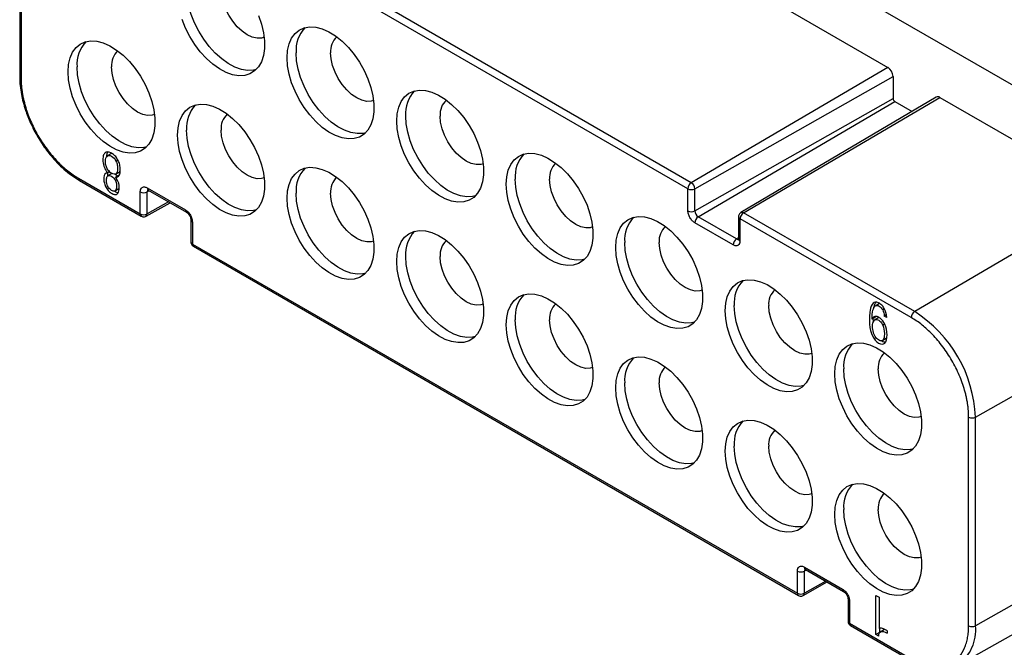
# Model space of a CAD drawing. Header units: millimetres. Extents: x 6 to 273, y 6 to 210.
# Tile 5 of 8: x 203 to 243, y 147 to 172. Entities that reach past the tile are written whole.
import ezdxf

# ---------------------------------------------------------------- set-up
doc = ezdxf.new("R2010")
doc.units = ezdxf.units.MM

msp = doc.modelspace()

# ---------------------------------------------------------------- linework, layer by layer
for p, q in [((209.311, 189.33), (251.384, 165.042)), ((222.499, 179.512), (238.197, 170.45)), ((202.888, 178.553), (202.888, 170.061)), ((202.946, 178.471), (202.946, 169.979)), ((230.205, 165.756), (214.507, 174.818)), ((230.065, 165.512), (214.367, 174.574)), ((238.197, 170.45), (230.205, 165.756)), ((230.348, 165.509), (238.409, 170.082)), ((238.409, 170.082), (238.409, 169.184)), ((230.348, 164.611), (238.409, 169.184)), ((230.488, 164.368), (238.48, 169.062)), ((240.167, 169.24), (232.225, 164.541)), ((232.327, 164.532), (240.318, 169.226)), ((238.48, 169.062), (239.182, 168.657)), ((240.318, 169.226), (247.283, 165.205)), ((206.624, 166.946), (206.447, 166.844)), ((206.804, 166.633), (206.879, 166.677)), ((206.535, 166.21), (206.459, 166.167)), ((206.778, 166.103), (206.954, 166.205)), ((205.281, 165.935), (207.791, 164.486)), ((205.322, 165.844), (207.833, 164.395)), ((206.642, 166.13), (206.465, 166.028)), ((206.779, 165.851), (206.845, 165.889)), ((206.931, 166.058), (206.79, 165.976)), ((206.747, 165.416), (206.923, 165.518)), ((208.074, 165.548), (209.63, 164.65)), ((208.158, 165.432), (208.074, 165.385)), ((208.105, 165.466), (208.115, 165.456)), ((208.115, 165.456), (209.671, 164.558)), ((230.066, 165.51), (230.065, 165.512)), ((230.066, 164.612), (230.066, 165.51)), ((230.348, 164.611), (230.348, 165.509)), ((207.792, 164.487), (207.792, 165.385)), ((208.074, 164.486), (208.074, 165.385)), ((247.283, 165.205), (239.292, 160.511)), ((208.032, 164.394), (209.006, 164.942)), ((208.942, 164.979), (208.074, 164.486)), ((207.791, 164.486), (207.792, 164.487)), ((209.853, 164.244), (209.853, 163.346)), ((232.044, 163.47), (230.488, 164.368)), ((232.127, 164.368), (232.127, 163.47)), ((232.185, 164.287), (232.185, 163.388)), ((232.186, 164.287), (232.185, 164.287)), ((239.151, 160.267), (232.186, 164.287)), ((239.292, 160.511), (232.327, 164.532)), ((209.911, 164.162), (209.911, 163.264)), ((231.904, 163.226), (230.348, 164.124)), ((232.127, 163.519), (232.044, 163.47)), ((209.911, 163.264), (209.913, 163.262)), ((209.913, 163.262), (234.52, 149.056)), ((209.954, 163.17), (234.561, 148.965)), ((237.856, 160.842), (237.679, 160.74)), ((238.061, 160.62), (237.989, 160.578)), ((241.768, 156.222), (249.829, 160.795)), ((237.698, 160.28), (237.556, 160.199)), ((237.837, 160.269), (237.66, 160.167)), ((238.136, 160.379), (238.056, 160.333)), ((238.153, 160.277), (238.056, 160.333)), ((238.075, 160.001), (237.997, 159.956)), ((237.957, 159.327), (238.134, 159.429)), ((237.998, 159.356), (238.14, 159.438)), ((238.14, 159.438), (238.115, 159.423)), ((241.486, 147.731), (241.486, 156.223)), ((241.768, 147.73), (241.768, 156.222)), ((249.829, 152.303), (241.768, 147.73)), ((241.031, 146.121), (249.072, 150.648)), ((234.521, 149.057), (234.521, 149.955)), ((234.803, 150.118), (236.358, 149.22)), ((234.886, 150.002), (234.803, 149.954)), ((234.803, 149.056), (234.803, 149.954)), ((234.834, 150.036), (234.844, 150.026)), ((234.844, 150.026), (236.4, 149.128)), ((234.76, 148.964), (235.735, 149.512)), ((235.671, 149.549), (234.803, 149.056)), ((234.52, 149.056), (234.521, 149.057)), ((236.581, 148.814), (236.581, 147.915)), ((236.64, 148.732), (236.64, 147.834)), ((237.714, 148.963), (237.843, 148.889)), ((237.714, 147.377), (237.714, 148.963)), ((237.843, 148.889), (237.843, 147.626)), ((236.64, 147.834), (236.641, 147.832)), ((236.641, 147.832), (239.151, 146.383)), ((236.683, 147.74), (239.193, 146.291)), ((237.856, 147.458), (237.714, 147.377)), ((237.856, 147.627), (237.856, 147.458)), ((238.06, 147.579), (237.884, 147.477)), ((237.827, 147.312), (237.714, 147.377))]:
    msp.add_line(p, q)
at = {"flags": 128}
for points in [[(212.509, 170.362), (212.397, 170.336), (212.16, 170.324), (211.906, 170.365), (211.641, 170.459), (211.372, 170.602), (211.104, 170.793), (210.844, 171.025), (210.598, 171.295), (210.371, 171.595), (210.17, 171.918), (209.998, 172.257), (209.861, 172.605), (209.76, 172.952), (209.698, 173.29), (209.678, 173.613)], [(212.829, 171.671), (212.729, 171.642), (212.546, 171.635), (212.347, 171.68), (212.14, 171.776), (211.933, 171.919), (211.734, 172.103), (211.551, 172.322), (211.39, 172.567), (211.258, 172.829), (211.16, 173.097), (211.1, 173.362), (211.079, 173.613)], [(212.599, 172.554), (212.719, 172.205), (212.801, 171.86), (212.842, 171.527), (212.842, 171.214), (212.801, 170.929), (212.719, 170.679), (212.599, 170.468), (212.443, 170.302), (212.255, 170.185), (212.04, 170.12), (211.802, 170.108), (211.548, 170.149), (211.282, 170.243), (211.012, 170.387), (210.743, 170.578), (210.482, 170.812), (210.235, 171.082), (210.008, 171.383), (209.806, 171.708), (209.633, 172.048), (209.495, 172.397)], [(213.766, 170.837), (213.787, 171.137), (213.849, 171.405), (213.95, 171.637), (214.088, 171.826), (214.26, 171.967), (214.462, 172.059), (214.69, 172.097), (214.936, 172.083), (215.197, 172.015), (215.466, 171.895), (215.737, 171.727), (216.002, 171.514), (216.257, 171.262), (216.495, 170.975), (216.71, 170.661), (216.898, 170.328), (217.054, 169.982), (217.174, 169.633), (217.255, 169.288), (217.297, 168.955), (217.297, 168.643), (217.255, 168.358), (217.174, 168.107), (217.054, 167.896), (216.898, 167.73), (216.71, 167.613), (216.495, 167.548), (216.257, 167.536), (216.002, 167.578), (215.737, 167.672), (215.466, 167.816), (215.197, 168.007), (214.936, 168.24), (214.69, 168.511), (214.462, 168.812), (214.26, 169.136), (214.088, 169.477), (213.95, 169.825), (213.849, 170.173), (213.787, 170.513), (213.766, 170.837)], [(204.857, 170.265), (204.877, 170.564), (204.939, 170.833), (205.04, 171.064), (205.179, 171.253), (205.351, 171.395), (205.553, 171.486), (205.78, 171.525), (206.027, 171.51), (206.288, 171.442), (206.557, 171.323), (206.827, 171.155), (207.093, 170.942), (207.348, 170.689), (207.585, 170.403), (207.801, 170.089), (207.988, 169.756), (208.144, 169.41), (208.264, 169.061), (208.346, 168.715), (208.387, 168.383), (208.387, 168.07), (208.346, 167.785), (208.264, 167.534), (208.144, 167.324), (207.988, 167.158), (207.801, 167.041), (207.585, 166.976), (207.348, 166.964), (207.093, 167.005), (206.827, 167.099), (206.557, 167.243), (206.288, 167.434), (206.027, 167.668), (205.78, 167.938), (205.553, 168.239), (205.351, 168.564), (205.179, 168.904), (205.04, 169.253), (204.939, 169.601), (204.877, 169.941), (204.857, 170.265)], [(216.964, 167.791), (216.851, 167.764), (216.614, 167.752), (216.361, 167.793), (216.096, 167.887), (215.826, 168.031), (215.558, 168.221), (215.298, 168.454), (215.052, 168.723), (214.826, 169.023), (214.625, 169.346), (214.453, 169.686), (214.315, 170.033), (214.214, 170.38), (214.153, 170.719), (214.132, 171.041)], [(217.283, 169.1), (217.184, 169.07), (217.001, 169.063), (216.802, 169.108), (216.595, 169.204), (216.388, 169.347), (216.189, 169.531), (216.005, 169.751), (215.845, 169.996), (215.713, 170.257), (215.615, 170.526), (215.554, 170.79), (215.534, 171.041)], [(208.054, 167.218), (207.942, 167.192), (207.705, 167.18), (207.451, 167.221), (207.186, 167.314), (206.917, 167.458), (206.649, 167.648), (206.389, 167.881), (206.143, 168.151), (205.916, 168.451), (205.715, 168.774), (205.544, 169.113), (205.406, 169.46), (205.305, 169.808), (205.243, 170.146), (205.223, 170.469)], [(208.374, 168.527), (208.274, 168.498), (208.091, 168.49), (207.892, 168.536), (207.685, 168.632), (207.478, 168.775), (207.279, 168.959), (207.096, 169.178), (206.935, 169.423), (206.803, 169.685), (206.705, 169.953), (206.645, 170.218), (206.624, 170.469)], [(218.221, 168.265), (218.242, 168.565), (218.303, 168.834), (218.405, 169.065), (218.543, 169.254), (218.715, 169.396), (218.917, 169.487), (219.144, 169.526), (219.391, 169.511), (219.652, 169.443), (219.921, 169.324), (220.192, 169.156), (220.457, 168.943), (220.712, 168.69), (220.95, 168.403), (221.165, 168.09), (221.353, 167.756), (221.508, 167.411), (221.628, 167.061), (221.71, 166.716), (221.751, 166.384), (221.751, 166.071), (221.71, 165.786), (221.628, 165.535), (221.508, 165.324), (221.353, 165.159), (221.165, 165.042), (220.95, 164.977), (220.712, 164.965), (220.457, 165.006), (220.192, 165.1), (219.921, 165.244), (219.652, 165.435), (219.391, 165.669), (219.144, 165.939), (218.917, 166.24), (218.715, 166.565), (218.543, 166.905), (218.405, 167.254), (218.303, 167.602), (218.242, 167.942), (218.221, 168.265)], [(209.311, 167.693), (209.332, 167.993), (209.394, 168.261), (209.495, 168.493), (209.633, 168.681), (209.806, 168.823), (210.008, 168.914), (210.235, 168.953), (210.482, 168.938), (210.743, 168.871), (211.012, 168.751), (211.282, 168.583), (211.548, 168.37), (211.802, 168.118), (212.04, 167.831), (212.255, 167.517), (212.443, 167.184), (212.599, 166.838), (212.719, 166.489), (212.801, 166.144), (212.842, 165.811), (212.842, 165.499), (212.801, 165.214), (212.719, 164.963), (212.599, 164.752), (212.443, 164.586), (212.255, 164.469), (212.04, 164.404), (211.802, 164.392), (211.548, 164.434), (211.282, 164.527), (211.012, 164.672), (210.743, 164.863), (210.482, 165.096), (210.235, 165.367), (210.008, 165.668), (209.806, 165.992), (209.633, 166.333), (209.495, 166.681), (209.394, 167.029), (209.332, 167.369), (209.311, 167.693)], [(221.419, 165.219), (221.306, 165.192), (221.069, 165.18), (220.815, 165.222), (220.551, 165.315), (220.281, 165.459), (220.013, 165.649), (219.753, 165.882), (219.507, 166.151), (219.281, 166.451), (219.079, 166.775), (218.908, 167.114), (218.77, 167.461), (218.669, 167.808), (218.608, 168.147), (218.587, 168.469)], [(221.738, 166.528), (221.639, 166.498), (221.455, 166.491), (221.256, 166.536), (221.049, 166.632), (220.843, 166.775), (220.644, 166.96), (220.46, 167.179), (220.299, 167.424), (220.168, 167.686), (220.07, 167.954), (220.009, 168.219), (219.989, 168.469)], [(212.509, 164.647), (212.397, 164.62), (212.16, 164.608), (211.906, 164.649), (211.641, 164.743), (211.372, 164.886), (211.104, 165.077), (210.844, 165.309), (210.598, 165.579), (210.371, 165.879), (210.17, 166.202), (209.998, 166.542), (209.861, 166.889), (209.76, 167.236), (209.698, 167.575), (209.678, 167.897)], [(212.829, 165.956), (212.729, 165.926), (212.546, 165.919), (212.347, 165.964), (212.14, 166.06), (211.933, 166.203), (211.734, 166.387), (211.551, 166.606), (211.39, 166.852), (211.258, 167.113), (211.16, 167.382), (211.1, 167.646), (211.079, 167.897)], [(222.676, 165.694), (222.697, 165.993), (222.758, 166.262), (222.859, 166.493), (222.998, 166.682), (223.17, 166.824), (223.372, 166.915), (223.599, 166.954), (223.846, 166.939), (224.107, 166.871), (224.376, 166.752), (224.646, 166.584), (224.912, 166.371), (225.167, 166.118), (225.404, 165.832), (225.62, 165.518), (225.807, 165.185), (225.963, 164.839), (226.083, 164.49), (226.165, 164.145), (226.206, 163.812), (226.206, 163.499), (226.165, 163.214), (226.083, 162.963), (225.963, 162.753), (225.807, 162.587), (225.62, 162.47), (225.404, 162.405), (225.167, 162.393), (224.912, 162.434), (224.646, 162.528), (224.376, 162.672), (224.107, 162.863), (223.846, 163.097), (223.599, 163.367), (223.372, 163.668), (223.17, 163.993), (222.998, 164.333), (222.859, 164.682), (222.758, 165.03), (222.697, 165.37), (222.676, 165.694)], [(213.766, 165.121), (213.787, 165.421), (213.849, 165.69), (213.95, 165.921), (214.088, 166.11), (214.26, 166.251), (214.462, 166.343), (214.69, 166.382), (214.936, 166.367), (215.197, 166.299), (215.466, 166.18), (215.737, 166.012), (216.002, 165.799), (216.257, 165.546), (216.495, 165.259), (216.71, 164.946), (216.898, 164.612), (217.054, 164.267), (217.174, 163.917), (217.255, 163.572), (217.297, 163.239), (217.297, 162.927), (217.255, 162.642), (217.174, 162.391), (217.054, 162.18), (216.898, 162.015), (216.71, 161.898), (216.495, 161.832), (216.257, 161.82), (216.002, 161.862), (215.737, 161.956), (215.466, 162.1), (215.197, 162.291), (214.936, 162.524), (214.69, 162.795), (214.462, 163.096), (214.26, 163.42), (214.088, 163.761), (213.95, 164.109), (213.849, 164.458), (213.787, 164.798), (213.766, 165.121)], [(225.873, 162.647), (225.761, 162.621), (225.524, 162.609), (225.27, 162.65), (225.005, 162.743), (224.736, 162.887), (224.468, 163.078), (224.208, 163.31), (223.962, 163.58), (223.736, 163.88), (223.534, 164.203), (223.363, 164.542), (223.225, 164.89), (223.124, 165.237), (223.063, 165.575), (223.042, 165.898)], [(226.193, 163.956), (226.094, 163.927), (225.91, 163.919), (225.711, 163.965), (225.504, 164.061), (225.297, 164.204), (225.098, 164.388), (224.915, 164.607), (224.754, 164.852), (224.622, 165.114), (224.524, 165.382), (224.464, 165.647), (224.444, 165.898)], [(216.964, 162.075), (216.851, 162.048), (216.614, 162.036), (216.361, 162.078), (216.096, 162.171), (215.826, 162.315), (215.558, 162.505), (215.298, 162.738), (215.052, 163.007), (214.826, 163.307), (214.625, 163.631), (214.453, 163.97), (214.315, 164.317), (214.214, 164.664), (214.153, 165.003), (214.132, 165.325)], [(217.283, 163.384), (217.184, 163.354), (217.001, 163.347), (216.802, 163.392), (216.595, 163.488), (216.388, 163.631), (216.189, 163.816), (216.005, 164.035), (215.845, 164.28), (215.713, 164.542), (215.615, 164.81), (215.554, 165.075), (215.534, 165.325)], [(227.131, 163.122), (227.151, 163.422), (227.213, 163.69), (227.314, 163.922), (227.452, 164.111), (227.625, 164.252), (227.827, 164.344), (228.054, 164.382), (228.301, 164.368), (228.562, 164.3), (228.831, 164.18), (229.101, 164.012), (229.367, 163.799), (229.621, 163.547), (229.859, 163.26), (230.074, 162.946), (230.262, 162.613), (230.418, 162.267), (230.538, 161.918), (230.62, 161.573), (230.661, 161.24), (230.661, 160.928), (230.62, 160.643), (230.538, 160.392), (230.418, 160.181), (230.262, 160.015), (230.074, 159.898), (229.859, 159.833), (229.621, 159.821), (229.367, 159.863), (229.101, 159.956), (228.831, 160.101), (228.562, 160.292), (228.301, 160.525), (228.054, 160.796), (227.827, 161.097), (227.625, 161.421), (227.452, 161.762), (227.314, 162.11), (227.213, 162.458), (227.151, 162.798), (227.131, 163.122)], [(218.221, 162.549), (218.242, 162.849), (218.303, 163.118), (218.405, 163.349), (218.543, 163.538), (218.715, 163.68), (218.917, 163.771), (219.144, 163.81), (219.391, 163.795), (219.652, 163.727), (219.921, 163.608), (220.192, 163.44), (220.457, 163.227), (220.712, 162.974), (220.95, 162.688), (221.165, 162.374), (221.353, 162.04), (221.508, 161.695), (221.628, 161.346), (221.71, 161), (221.751, 160.668), (221.751, 160.355), (221.71, 160.07), (221.628, 159.819), (221.508, 159.609), (221.353, 159.443), (221.165, 159.326), (220.95, 159.261), (220.712, 159.249), (220.457, 159.29), (220.192, 159.384), (219.921, 159.528), (219.652, 159.719), (219.391, 159.953), (219.144, 160.223), (218.917, 160.524), (218.715, 160.849), (218.543, 161.189), (218.405, 161.538), (218.303, 161.886), (218.242, 162.226), (218.221, 162.549)], [(230.328, 160.076), (230.216, 160.049), (229.979, 160.037), (229.725, 160.078), (229.46, 160.172), (229.191, 160.315), (228.923, 160.506), (228.663, 160.738), (228.417, 161.008), (228.19, 161.308), (227.989, 161.631), (227.817, 161.971), (227.68, 162.318), (227.579, 162.665), (227.517, 163.004), (227.497, 163.326)], [(230.648, 161.385), (230.548, 161.355), (230.365, 161.348), (230.166, 161.393), (229.959, 161.489), (229.752, 161.632), (229.553, 161.816), (229.37, 162.035), (229.209, 162.281), (229.077, 162.542), (228.979, 162.811), (228.919, 163.075), (228.898, 163.326)], [(221.419, 159.503), (221.306, 159.477), (221.069, 159.465), (220.815, 159.506), (220.551, 159.599), (220.281, 159.743), (220.013, 159.933), (219.753, 160.166), (219.507, 160.436), (219.281, 160.735), (219.079, 161.059), (218.908, 161.398), (218.77, 161.745), (218.669, 162.092), (218.608, 162.431), (218.587, 162.754)], [(221.738, 160.812), (221.639, 160.783), (221.455, 160.775), (221.256, 160.821), (221.049, 160.916), (220.843, 161.059), (220.644, 161.244), (220.46, 161.463), (220.299, 161.708), (220.168, 161.97), (220.07, 162.238), (220.009, 162.503), (219.989, 162.754)], [(231.585, 160.55), (231.606, 160.85), (231.668, 161.119), (231.769, 161.35), (231.907, 161.539), (232.079, 161.681), (232.281, 161.772), (232.509, 161.811), (232.756, 161.796), (233.017, 161.728), (233.285, 161.609), (233.556, 161.441), (233.822, 161.228), (234.076, 160.975), (234.314, 160.688), (234.529, 160.375), (234.717, 160.041), (234.873, 159.696), (234.993, 159.346), (235.074, 159.001), (235.116, 158.668), (235.116, 158.356), (235.074, 158.071), (234.993, 157.82), (234.873, 157.609), (234.717, 157.444), (234.529, 157.327), (234.314, 157.262), (234.076, 157.249), (233.822, 157.291), (233.556, 157.385), (233.285, 157.529), (233.017, 157.72), (232.756, 157.953), (232.509, 158.224), (232.281, 158.525), (232.079, 158.849), (231.907, 159.19), (231.769, 159.538), (231.668, 159.887), (231.606, 160.227), (231.585, 160.55)], [(222.676, 159.978), (222.697, 160.277), (222.758, 160.546), (222.859, 160.778), (222.998, 160.966), (223.17, 161.108), (223.372, 161.199), (223.599, 161.238), (223.846, 161.223), (224.107, 161.156), (224.376, 161.036), (224.646, 160.868), (224.912, 160.655), (225.167, 160.403), (225.404, 160.116), (225.62, 159.802), (225.807, 159.469), (225.963, 159.123), (226.083, 158.774), (226.165, 158.429), (226.206, 158.096), (226.206, 157.784), (226.165, 157.498), (226.083, 157.248), (225.963, 157.037), (225.807, 156.871), (225.62, 156.754), (225.404, 156.689), (225.167, 156.677), (224.912, 156.718), (224.646, 156.812), (224.376, 156.957), (224.107, 157.148), (223.846, 157.381), (223.599, 157.651), (223.372, 157.952), (223.17, 158.277), (222.998, 158.618), (222.859, 158.966), (222.758, 159.314), (222.697, 159.654), (222.676, 159.978)], [(234.783, 157.504), (234.67, 157.477), (234.434, 157.465), (234.18, 157.507), (233.915, 157.6), (233.645, 157.744), (233.378, 157.934), (233.118, 158.167), (232.871, 158.436), (232.645, 158.736), (232.444, 159.06), (232.272, 159.399), (232.134, 159.746), (232.034, 160.093), (231.972, 160.432), (231.951, 160.754)], [(235.103, 158.813), (235.003, 158.783), (234.82, 158.776), (234.621, 158.821), (234.414, 158.917), (234.207, 159.06), (234.008, 159.245), (233.825, 159.464), (233.664, 159.709), (233.532, 159.971), (233.434, 160.239), (233.373, 160.504), (233.353, 160.754)], [(225.873, 156.932), (225.761, 156.905), (225.524, 156.893), (225.27, 156.934), (225.005, 157.028), (224.736, 157.171), (224.468, 157.362), (224.208, 157.594), (223.962, 157.864), (223.736, 158.164), (223.534, 158.487), (223.363, 158.826), (223.225, 159.174), (223.124, 159.521), (223.063, 159.859), (223.042, 160.182)], [(226.193, 158.241), (226.094, 158.211), (225.91, 158.204), (225.711, 158.249), (225.504, 158.345), (225.297, 158.488), (225.098, 158.672), (224.915, 158.891), (224.754, 159.136), (224.622, 159.398), (224.524, 159.667), (224.464, 159.931), (224.444, 160.182)], [(236.04, 157.979), (236.061, 158.278), (236.123, 158.547), (236.224, 158.778), (236.362, 158.967), (236.534, 159.109), (236.736, 159.2), (236.963, 159.239), (237.21, 159.224), (237.471, 159.156), (237.74, 159.037), (238.011, 158.869), (238.276, 158.656), (238.531, 158.403), (238.769, 158.117), (238.984, 157.803), (239.172, 157.469), (239.327, 157.124), (239.447, 156.775), (239.529, 156.429), (239.57, 156.097), (239.57, 155.784), (239.529, 155.499), (239.447, 155.248), (239.327, 155.038), (239.172, 154.872), (238.984, 154.755), (238.769, 154.69), (238.531, 154.678), (238.276, 154.719), (238.011, 154.813), (237.74, 154.957), (237.471, 155.148), (237.21, 155.382), (236.963, 155.652), (236.736, 155.953), (236.534, 156.278), (236.362, 156.618), (236.224, 156.967), (236.123, 157.315), (236.061, 157.655), (236.04, 157.979)], [(227.131, 157.406), (227.151, 157.706), (227.213, 157.974), (227.314, 158.206), (227.452, 158.395), (227.625, 158.536), (227.827, 158.628), (228.054, 158.666), (228.301, 158.652), (228.562, 158.584), (228.831, 158.465), (229.101, 158.296), (229.367, 158.084), (229.621, 157.831), (229.859, 157.544), (230.074, 157.231), (230.262, 156.897), (230.418, 156.552), (230.538, 156.202), (230.62, 155.857), (230.661, 155.524), (230.661, 155.212), (230.62, 154.927), (230.538, 154.676), (230.418, 154.465), (230.262, 154.299), (230.074, 154.183), (229.859, 154.117), (229.621, 154.105), (229.367, 154.147), (229.101, 154.241), (228.831, 154.385), (228.562, 154.576), (228.301, 154.809), (228.054, 155.08), (227.827, 155.381), (227.625, 155.705), (227.452, 156.046), (227.314, 156.394), (227.213, 156.743), (227.151, 157.083), (227.131, 157.406)], [(239.238, 154.932), (239.125, 154.906), (238.888, 154.894), (238.634, 154.935), (238.37, 155.028), (238.1, 155.172), (237.832, 155.362), (237.572, 155.595), (237.326, 155.865), (237.1, 156.164), (236.899, 156.488), (236.727, 156.827), (236.589, 157.174), (236.488, 157.522), (236.427, 157.86), (236.406, 158.183)], [(239.557, 156.241), (239.458, 156.212), (239.274, 156.204), (239.075, 156.25), (238.869, 156.346), (238.662, 156.488), (238.463, 156.673), (238.279, 156.892), (238.119, 157.137), (237.987, 157.399), (237.889, 157.667), (237.828, 157.932), (237.808, 158.183)], [(230.328, 154.36), (230.216, 154.333), (229.979, 154.321), (229.725, 154.362), (229.46, 154.456), (229.191, 154.6), (228.923, 154.79), (228.663, 155.023), (228.417, 155.292), (228.19, 155.592), (227.989, 155.916), (227.817, 156.255), (227.68, 156.602), (227.579, 156.949), (227.517, 157.288), (227.497, 157.61)], [(230.648, 155.669), (230.548, 155.639), (230.365, 155.632), (230.166, 155.677), (229.959, 155.773), (229.752, 155.916), (229.553, 156.101), (229.37, 156.32), (229.209, 156.565), (229.077, 156.827), (228.979, 157.095), (228.919, 157.359), (228.898, 157.61)], [(231.585, 154.834), (231.606, 155.134), (231.668, 155.403), (231.769, 155.634), (231.907, 155.823), (232.079, 155.965), (232.281, 156.056), (232.509, 156.095), (232.756, 156.08), (233.017, 156.012), (233.285, 155.893), (233.556, 155.725), (233.822, 155.512), (234.076, 155.259), (234.314, 154.973), (234.529, 154.659), (234.717, 154.325), (234.873, 153.98), (234.993, 153.63), (235.074, 153.285), (235.116, 152.953), (235.116, 152.64), (235.074, 152.355), (234.993, 152.104), (234.873, 151.894), (234.717, 151.728), (234.529, 151.611), (234.314, 151.546), (234.076, 151.534), (233.822, 151.575), (233.556, 151.669), (233.285, 151.813), (233.017, 152.004), (232.756, 152.238), (232.509, 152.508), (232.281, 152.809), (232.079, 153.134), (231.907, 153.474), (231.769, 153.823), (231.668, 154.171), (231.606, 154.511), (231.585, 154.834)], [(234.783, 151.788), (234.67, 151.762), (234.434, 151.75), (234.18, 151.791), (233.915, 151.884), (233.645, 152.028), (233.378, 152.218), (233.118, 152.451), (232.871, 152.72), (232.645, 153.02), (232.444, 153.344), (232.272, 153.683), (232.134, 154.03), (232.034, 154.377), (231.972, 154.716), (231.951, 155.039)], [(235.103, 153.097), (235.003, 153.068), (234.82, 153.06), (234.621, 153.105), (234.414, 153.201), (234.207, 153.344), (234.008, 153.529), (233.825, 153.748), (233.664, 153.993), (233.532, 154.255), (233.434, 154.523), (233.373, 154.788), (233.353, 155.039)], [(236.04, 152.263), (236.061, 152.562), (236.123, 152.831), (236.224, 153.063), (236.362, 153.251), (236.534, 153.393), (236.736, 153.484), (236.963, 153.523), (237.21, 153.508), (237.471, 153.441), (237.74, 153.321), (238.011, 153.153), (238.276, 152.94), (238.531, 152.688), (238.769, 152.401), (238.984, 152.087), (239.172, 151.754), (239.327, 151.408), (239.447, 151.059), (239.529, 150.714), (239.57, 150.381), (239.57, 150.068), (239.529, 149.783), (239.447, 149.533), (239.327, 149.322), (239.172, 149.156), (238.984, 149.039), (238.769, 148.974), (238.531, 148.962), (238.276, 149.003), (238.011, 149.097), (237.74, 149.241), (237.471, 149.433), (237.21, 149.666), (236.963, 149.936), (236.736, 150.237), (236.534, 150.562), (236.362, 150.903), (236.224, 151.251), (236.123, 151.599), (236.061, 151.939), (236.04, 152.263)], [(239.238, 149.216), (239.125, 149.19), (238.888, 149.178), (238.634, 149.219), (238.37, 149.313), (238.1, 149.456), (237.832, 149.647), (237.572, 149.879), (237.326, 150.149), (237.1, 150.449), (236.899, 150.772), (236.727, 151.111), (236.589, 151.459), (236.488, 151.806), (236.427, 152.144), (236.406, 152.467)], [(239.557, 150.525), (239.458, 150.496), (239.274, 150.489), (239.075, 150.534), (238.869, 150.63), (238.662, 150.773), (238.463, 150.957), (238.279, 151.176), (238.119, 151.421), (237.987, 151.683), (237.889, 151.952), (237.828, 152.216), (237.808, 152.467)]]:
    msp.add_lwpolyline(points, dxfattribs=at)
for centre, radius, start, end in [((215.455, 171.151), 1.328, 136.3478, 184.7654), ((206.546, 170.579), 1.328, 136.3478, 184.7654), ((216.314, 171.11), 0.783, 132.1784, 185.033), ((207.404, 170.537), 0.783, 132.1784, 185.033), ((237.948, 170.061), 0.462, 2.6055, 57.3945), ((202.986, 170.07), 0.0987, 185.0477, 246.2725), ((219.91, 168.58), 1.328, 136.3478, 184.7654), ((220.769, 168.538), 0.783, 132.1784, 185.033), ((238.562, 169.191), 0.153, 182.6055, 237.3945), ((240.231, 169.111), 0.144, 52.6954, 116.4686), ((211.001, 168.007), 1.328, 136.3478, 184.7654), ((211.859, 167.966), 0.783, 132.1784, 185.033), ((224.365, 166.008), 1.328, 136.3478, 184.7654), ((215.455, 165.436), 1.328, 136.3478, 184.7654), ((225.223, 165.966), 0.783, 132.1784, 185.033), ((205.379, 165.925), 0.0987, 173.732, 234.9558), ((216.314, 165.394), 0.783, 132.1784, 185.033), ((208.169, 165.536), 0.096, 172.779, 235.9088), ((208.179, 165.393), 0.105, 135.1934, 184.7454), ((230.373, 165.498), 0.308, 122.9181, 177.3706), ((230.208, 165.783), 0.308, 242.6336, 297.0778), ((230.038, 165.495), 0.31, 2.6055, 57.3945), ((207.934, 165.659), 0.308, 242.6336, 297.0778), ((209.728, 164.639), 0.0985, 173.7041, 235.2624), ((230.208, 164.885), 0.308, 242.6336, 297.0778), ((230.652, 164.625), 0.305, 182.6055, 237.3945), ((207.889, 164.476), 0.0987, 173.7318, 234.9581), ((207.934, 164.76), 0.308, 242.6336, 297.0778), ((207.978, 164.474), 0.0965, 303.6192, 7.2996), ((209.948, 164.25), 0.0958, 183.5925, 247.2759), ((228.82, 163.436), 1.328, 136.3478, 184.7654), ((230.655, 164.11), 0.308, 122.9181, 177.3706), ((232.222, 164.375), 0.0959, 184.0272, 247.2325), ((232.494, 164.273), 0.308, 122.9181, 177.3706), ((232.268, 164.452), 0.0992, 53.6641, 115.431), ((229.678, 163.395), 0.783, 132.1784, 185.033), ((219.91, 162.864), 1.328, 136.3478, 184.7654), ((220.769, 162.822), 0.783, 132.1784, 185.033), ((232.211, 163.212), 0.308, 122.9181, 177.3706), ((232.102, 163.549), 0.0975, 233.6573, 295.5068), ((232.222, 163.477), 0.096, 184.0943, 247.2258), ((209.948, 163.352), 0.096, 184.0943, 247.2258), ((210.008, 163.25), 0.096, 172.779, 235.9088), ((233.274, 160.865), 1.328, 136.3478, 184.7654), ((234.133, 160.823), 0.783, 132.1784, 185.033), ((224.365, 160.292), 1.328, 136.3478, 184.7654), ((225.223, 160.251), 0.783, 132.1784, 185.033), ((239.459, 160.252), 0.308, 122.9181, 177.3706), ((236.392, 155.977), 5.381, 2.6055, 57.3945), ((237.729, 158.293), 1.328, 136.3478, 184.7654), ((228.82, 157.72), 1.328, 136.3478, 184.7654), ((238.588, 158.251), 0.783, 132.1784, 185.033), ((229.678, 157.679), 0.783, 132.1784, 185.033), ((241.628, 156.496), 0.308, 242.6336, 297.0778), ((233.274, 155.149), 1.328, 136.3478, 184.7654), ((234.133, 155.107), 0.783, 132.1784, 185.033), ((237.729, 152.577), 1.328, 136.3478, 184.7654), ((238.588, 152.536), 0.783, 132.1784, 185.033), ((234.663, 150.229), 0.308, 242.6336, 297.0778), ((234.898, 150.106), 0.096, 172.779, 235.9088), ((234.908, 149.963), 0.105, 135.1934, 184.7454), ((234.618, 149.045), 0.0987, 173.7318, 234.9581), ((234.663, 149.33), 0.308, 242.6336, 297.0778), ((234.707, 149.044), 0.0965, 303.6192, 7.2996), ((236.456, 149.209), 0.0985, 173.7041, 235.2624), ((236.677, 148.82), 0.0958, 183.5925, 247.2759), ((236.677, 147.922), 0.096, 184.0943, 247.2258), ((236.736, 147.82), 0.096, 172.779, 235.9088), ((239.998, 147.563), 1.777, 306.6612, 5.4016), ((241.628, 148.004), 0.308, 242.6336, 297.0778)]:
    msp.add_arc(centre, radius, start, end)
for points, knots in [([(202.888, 170.061), (202.891, 169.941), (202.898, 169.711), (202.966, 169.26), (203.098, 168.749), (203.307, 168.217), (203.537, 167.755), (203.816, 167.295), (204.117, 166.894), (204.42, 166.557), (204.691, 166.296), (204.996, 166.047), (205.211, 165.913), (205.322, 165.844)], [0, 0, 0, 0, 0.079269, 0.152826, 0.282746, 0.390194, 0.476037, 0.570401, 0.689008, 0.757531, 0.832189, 0.913003, 1, 1, 1, 1]), ([(202.946, 169.979), (202.947, 169.93), (202.948, 169.832), (202.959, 169.681), (202.975, 169.528), (202.999, 169.373), (203.029, 169.215), (203.066, 169.055), (203.149, 168.743), (203.315, 168.275), (203.619, 167.672), (203.99, 167.107), (204.34, 166.696), (204.629, 166.415), (204.843, 166.232), (205.061, 166.069), (205.207, 165.98), (205.281, 165.935)], [0, 0, 0, 0, 0.034552, 0.068857, 0.103015, 0.137127, 0.171293, 0.205615, 0.240191, 0.370058, 0.500029, 0.629896, 0.759866, 0.820151, 0.879908, 0.939678, 1, 1, 1, 1]), ([(206.931, 166.052), (206.954, 166.09), (206.969, 166.139), (206.983, 166.257), (206.981, 166.328), (206.965, 166.456), (206.95, 166.518), (206.907, 166.636), (206.878, 166.694), (206.812, 166.796), (206.756, 166.863), (206.689, 166.916), (206.642, 166.948), (206.617, 166.963), (206.498, 167.022), (206.422, 167.022), (206.364, 166.975)], [0, 0, 0, 0, 0.125, 0.125, 0.25, 0.25, 0.375, 0.375, 0.5, 0.5, 0.625, 0.6875, 0.6875, 0.75, 0.75, 1, 1, 1, 1]), ([(206.476, 167.007), (206.457, 166.983), (206.416, 166.931), (206.418, 166.842), (206.419, 166.795)], [0, 0, 0, 0, 0.475211, 1, 1, 1, 1]), ([(206.364, 166.975), (206.328, 166.947), (206.289, 166.881), (206.273, 166.78), (206.268, 166.705), (206.268, 166.662), (206.278, 166.538), (206.298, 166.455), (206.363, 166.297), (206.406, 166.228), (206.459, 166.167)], [0, 0, 0, 0, 0.25, 0.375, 0.375, 0.5, 0.5, 0.75, 0.75, 1, 1, 1, 1]), ([(206.443, 166.333), (206.419, 166.378), (206.402, 166.424), (206.379, 166.522), (206.374, 166.574), (206.376, 166.729), (206.399, 166.8), (206.444, 166.838)], [0, 0, 0, 0, 0.25, 0.25, 0.5, 0.5, 1, 1, 1, 1]), ([(206.804, 166.633), (206.828, 166.584), (206.846, 166.533), (206.869, 166.43), (206.874, 166.376), (206.87, 166.22), (206.848, 166.153), (206.764, 166.088), (206.704, 166.095), (206.549, 166.183), (206.487, 166.248), (206.443, 166.333)], [0, 0, 0, 0, 0.125, 0.125, 0.25, 0.25, 0.5, 0.5, 0.75, 0.75, 1, 1, 1, 1]), ([(206.444, 166.838), (206.49, 166.88), (206.55, 166.879), (206.698, 166.793), (206.758, 166.726), (206.804, 166.633)], [0, 0, 0, 0, 0.5, 0.5, 1, 1, 1, 1]), ([(206.552, 166.218), (206.532, 166.209), (206.477, 166.183), (206.45, 166.095), (206.455, 166.023), (206.456, 166.01)], [0, 0, 0, 0, 0.301076, 0.872261, 1, 1, 1, 1]), ([(206.935, 166.199), (206.939, 166.2), (206.96, 166.204), (206.968, 166.227), (206.975, 166.245)], [0, 0, 0, 0, 0.2034858, 1, 1, 1, 1]), ([(206.459, 166.167), (206.371, 166.147), (206.323, 166.085), (206.31, 165.938), (206.31, 165.905), (206.313, 165.84), (206.325, 165.745), (206.354, 165.655), (206.408, 165.541), (206.442, 165.488), (206.519, 165.399), (206.564, 165.361), (206.663, 165.301), (206.71, 165.283), (206.791, 165.274), (206.826, 165.282), (206.856, 165.304)], [0, 0, 0, 0, 0.25, 0.25, 0.3125, 0.3125, 0.375, 0.5, 0.5, 0.625, 0.625, 0.75, 0.75, 0.875, 0.875, 1, 1, 1, 1]), ([(206.779, 165.851), (206.806, 165.798), (206.823, 165.738), (206.832, 165.642), (206.832, 165.607), (206.828, 165.547), (206.823, 165.521), (206.802, 165.456), (206.778, 165.428), (206.714, 165.409), (206.674, 165.418), (206.58, 165.472), (206.539, 165.509), (206.473, 165.601), (206.448, 165.658), (206.425, 165.748), (206.42, 165.78), (206.416, 165.845), (206.416, 165.88), (206.425, 165.967), (206.442, 166.008), (206.47, 166.03)], [0, 0, 0, 0, 0.125, 0.125, 0.1875, 0.1875, 0.25, 0.25, 0.375, 0.375, 0.5, 0.5, 0.625, 0.625, 0.75, 0.75, 0.8125, 0.8125, 0.875, 0.875, 1, 1, 1, 1]), ([(206.47, 166.03), (206.507, 166.061), (206.56, 166.056), (206.692, 165.979), (206.742, 165.924), (206.779, 165.851)], [0, 0, 0, 0, 0.5, 0.5, 1, 1, 1, 1]), ([(206.862, 166.018), (206.847, 166.035), (206.811, 166.074), (206.773, 166.095), (206.751, 166.107)], [0, 0, 0, 0, 0.449544, 1, 1, 1, 1]), ([(206.749, 165.418), (206.751, 165.416), (206.798, 165.376), (206.858, 165.35), (206.899, 165.362), (206.903, 165.363)], [0, 0, 0, 0, 0.036769, 0.916582, 1, 1, 1, 1]), ([(206.856, 165.304), (206.9, 165.338), (206.927, 165.398), (206.94, 165.528), (206.94, 165.58), (206.929, 165.677), (206.919, 165.723), (206.903, 165.769)], [0, 0, 0, 0, 0.5, 0.5, 0.75, 0.75, 1, 1, 1, 1]), ([(207.792, 165.385), (207.793, 165.399), (207.794, 165.425), (207.801, 165.461), (207.819, 165.519), (207.859, 165.564), (207.918, 165.586), (207.968, 165.587), (208.021, 165.575), (208.056, 165.557), (208.074, 165.548)], [0, 0, 0, 0, 0.079707, 0.159443, 0.240461, 0.499378, 0.628029, 0.75968, 0.879115, 1, 1, 1, 1]), ([(209.63, 164.65), (209.641, 164.643), (209.665, 164.628), (209.7, 164.6), (209.759, 164.544), (209.818, 164.465), (209.867, 164.368), (209.892, 164.295), (209.909, 164.225), (209.91, 164.183), (209.911, 164.162)], [0, 0, 0, 0, 0.079707, 0.159443, 0.240461, 0.499378, 0.628029, 0.75968, 0.879115, 1, 1, 1, 1]), ([(230.348, 164.124), (230.336, 164.131), (230.313, 164.146), (230.278, 164.174), (230.219, 164.229), (230.16, 164.309), (230.111, 164.406), (230.085, 164.478), (230.069, 164.549), (230.067, 164.591), (230.066, 164.612)], [0, 0, 0, 0, 0.079707, 0.159443, 0.240461, 0.499378, 0.628029, 0.75968, 0.879115, 1, 1, 1, 1]), ([(207.833, 164.395), (207.854, 164.385), (207.897, 164.366), (207.969, 164.366), (208.011, 164.385), (208.031, 164.394)], [0, 0, 0, 0, 0.337463, 0.675422, 1, 1, 1, 1]), ([(209.671, 164.558), (209.695, 164.541), (209.743, 164.508), (209.803, 164.424), (209.845, 164.331), (209.85, 164.273), (209.853, 164.244)], [0, 0, 0, 0, 0.249996, 0.499994, 0.749996, 1, 1, 1, 1]), ([(232.225, 164.541), (232.225, 164.541), (232.202, 164.532), (232.169, 164.495), (232.133, 164.436), (232.129, 164.391), (232.127, 164.368)], [0, 0, 0, 0, 0.004008, 0.364226, 0.671626, 1, 1, 1, 1]), ([(209.853, 163.346), (209.854, 163.326), (209.858, 163.286), (209.886, 163.229), (209.921, 163.191), (209.948, 163.174), (209.954, 163.17)], [0, 0, 0, 0, 0.273437, 0.562893, 0.892043, 1, 1, 1, 1]), ([(232.185, 163.388), (232.185, 163.375), (232.184, 163.349), (232.177, 163.312), (232.158, 163.255), (232.119, 163.209), (232.06, 163.187), (232.01, 163.187), (231.957, 163.198), (231.921, 163.217), (231.904, 163.226)], [0, 0, 0, 0, 0.0797068, 0.1594428, 0.2404609, 0.499378, 0.6280294, 0.7596798, 0.8791153, 1, 1, 1, 1]), ([(238.153, 160.277), (238.145, 160.415), (238.11, 160.539), (238.022, 160.696), (237.971, 160.763), (237.909, 160.814), (237.866, 160.845), (237.842, 160.858), (237.731, 160.911), (237.658, 160.906), (237.543, 160.8), (237.5, 160.7), (237.464, 160.483), (237.456, 160.399), (237.45, 160.256), (237.45, 160.204), (237.451, 160.102), (237.453, 160.053), (237.472, 159.815), (237.512, 159.652), (237.638, 159.391), (237.721, 159.295), (237.93, 159.174), (238.013, 159.172), (238.075, 159.23)], [0, 0, 0, 0, 0.125, 0.125, 0.1875, 0.21875, 0.21875, 0.25, 0.25, 0.375, 0.375, 0.5, 0.5, 0.5625, 0.5625, 0.59375, 0.59375, 0.625, 0.625, 0.75, 0.75, 0.875, 0.875, 1, 1, 1, 1]), ([(237.556, 160.199), (237.562, 160.505), (237.606, 160.689), (237.732, 160.774), (237.784, 160.77), (237.905, 160.699), (237.953, 160.647), (237.989, 160.578)], [0, 0, 0, 0, 0.5, 0.5, 0.75, 0.75, 1, 1, 1, 1]), ([(237.71, 160.89), (237.685, 160.85), (237.643, 160.782), (237.63, 160.686), (237.625, 160.648)], [0, 0, 0, 0, 0.596669, 1, 1, 1, 1]), ([(237.556, 160.199), (237.563, 160.213), (237.576, 160.242), (237.602, 160.275), (237.632, 160.301), (237.655, 160.31), (237.667, 160.314)], [0, 0, 0, 0, 0.272037, 0.52636, 0.767316, 1, 1, 1, 1]), ([(237.998, 159.356), (237.971, 159.327), (237.935, 159.318), (237.845, 159.341), (237.788, 159.373), (237.697, 159.466), (237.658, 159.53), (237.601, 159.68), (237.585, 159.763), (237.577, 159.896), (237.577, 159.944), (237.585, 160.024), (237.593, 160.059), (237.629, 160.146), (237.67, 160.184), (237.74, 160.195), (237.765, 160.191), (237.819, 160.169), (237.849, 160.15), (237.925, 160.086), (237.966, 160.028), (237.997, 159.956)], [0, 0, 0, 0, 0.125, 0.125, 0.25, 0.25, 0.375, 0.375, 0.5, 0.5, 0.5625, 0.5625, 0.625, 0.625, 0.75, 0.75, 0.8125, 0.8125, 0.875, 0.875, 1, 1, 1, 1]), ([(237.593, 160.22), (237.593, 160.212), (237.591, 160.169), (237.599, 160.122), (237.605, 160.082)], [0, 0, 0, 0, 0.179679, 1, 1, 1, 1]), ([(238.077, 159.998), (238.028, 160.103), (237.965, 160.185), (237.85, 160.273), (237.807, 160.297), (237.732, 160.321), (237.698, 160.323), (237.667, 160.314)], [0, 0, 0, 0, 0.5, 0.5, 0.75, 0.75, 1, 1, 1, 1]), ([(241.486, 156.223), (241.485, 156.272), (241.484, 156.37), (241.474, 156.521), (241.457, 156.674), (241.434, 156.829), (241.403, 156.987), (241.367, 157.147), (241.283, 157.459), (241.117, 157.927), (240.814, 158.53), (240.443, 159.095), (240.093, 159.506), (239.803, 159.787), (239.59, 159.97), (239.372, 160.133), (239.225, 160.222), (239.151, 160.267)], [0, 0, 0, 0, 0.034552, 0.068857, 0.103015, 0.137127, 0.171293, 0.205615, 0.240191, 0.370058, 0.500029, 0.629896, 0.759866, 0.820151, 0.879908, 0.939678, 1, 1, 1, 1]), ([(237.997, 159.956), (238.037, 159.863), (238.057, 159.751), (238.059, 159.556), (238.054, 159.5), (238.034, 159.411), (238.019, 159.378), (237.998, 159.356)], [0, 0, 0, 0, 0.5, 0.5, 0.75, 0.75, 1, 1, 1, 1]), ([(238.075, 159.23), (238.136, 159.29), (238.166, 159.403), (238.165, 159.724), (238.135, 159.869), (238.077, 159.998)], [0, 0, 0, 0, 0.5, 0.5, 1, 1, 1, 1]), ([(237.952, 159.328), (237.982, 159.309), (238.035, 159.276), (238.081, 159.275), (238.101, 159.275)], [0, 0, 0, 0, 0.582624, 1, 1, 1, 1]), ([(234.521, 149.955), (234.521, 149.968), (234.522, 149.995), (234.529, 150.031), (234.548, 150.088), (234.587, 150.134), (234.647, 150.156), (234.697, 150.157), (234.749, 150.145), (234.785, 150.127), (234.803, 150.118)], [0, 0, 0, 0, 0.0797068, 0.1594428, 0.2404609, 0.499378, 0.6280294, 0.7596798, 0.8791153, 1, 1, 1, 1]), ([(236.358, 149.22), (236.37, 149.212), (236.394, 149.198), (236.428, 149.17), (236.487, 149.114), (236.547, 149.034), (236.595, 148.938), (236.621, 148.865), (236.637, 148.795), (236.639, 148.753), (236.64, 148.732)], [0, 0, 0, 0, 0.079707, 0.159443, 0.240461, 0.499378, 0.628029, 0.75968, 0.879115, 1, 1, 1, 1]), ([(236.4, 149.128), (236.424, 149.111), (236.471, 149.077), (236.531, 148.994), (236.573, 148.901), (236.579, 148.843), (236.581, 148.814)], [0, 0, 0, 0, 0.249996, 0.499994, 0.749996, 1, 1, 1, 1]), ([(234.561, 148.965), (234.583, 148.955), (234.626, 148.936), (234.698, 148.936), (234.739, 148.955), (234.76, 148.964)], [0, 0, 0, 0, 0.337463, 0.675422, 1, 1, 1, 1]), ([(236.581, 147.915), (236.583, 147.896), (236.586, 147.856), (236.614, 147.799), (236.65, 147.76), (236.676, 147.744), (236.683, 147.74)], [0, 0, 0, 0, 0.273437, 0.562893, 0.892043, 1, 1, 1, 1]), ([(238.184, 147.518), (238.144, 147.541), (238.105, 147.563), (238.036, 147.596), (238.005, 147.608), (237.921, 147.635), (237.876, 147.637), (237.843, 147.626)], [0, 0, 0, 0, 0.25, 0.25, 0.5, 0.5, 1, 1, 1, 1]), ([(239.151, 146.383), (239.194, 146.359), (239.278, 146.312), (239.403, 146.251), (239.527, 146.199), (239.65, 146.155), (239.772, 146.12), (239.892, 146.093), (240.12, 146.057), (240.443, 146.063), (240.813, 146.2), (241.117, 146.452), (241.298, 146.753), (241.397, 147.029), (241.448, 147.246), (241.48, 147.48), (241.484, 147.647), (241.486, 147.731)], [0, 0, 0, 0, 0.034552, 0.068857, 0.103015, 0.137127, 0.171293, 0.205615, 0.240191, 0.370058, 0.500029, 0.629896, 0.759866, 0.820151, 0.879908, 0.939678, 1, 1, 1, 1])]:
    msp.add_open_spline(points, degree=3, knots=knots)
for points in [[(206.79, 165.976), (206.85, 165.975), (206.897, 166), (206.931, 166.052)], [(206.903, 165.769), (206.879, 165.837), (206.841, 165.907), (206.79, 165.976)], [(237.989, 160.578), (238.026, 160.509), (238.048, 160.428), (238.056, 160.333)], [(237.827, 147.312), (237.84, 147.522), (237.949, 147.556), (238.175, 147.426)], [(238.175, 147.426), (238.184, 147.453), (238.184, 147.485), (238.184, 147.518)]]:
    msp.add_open_spline(points, degree=3)

doc.saveas('drawing.dxf')
